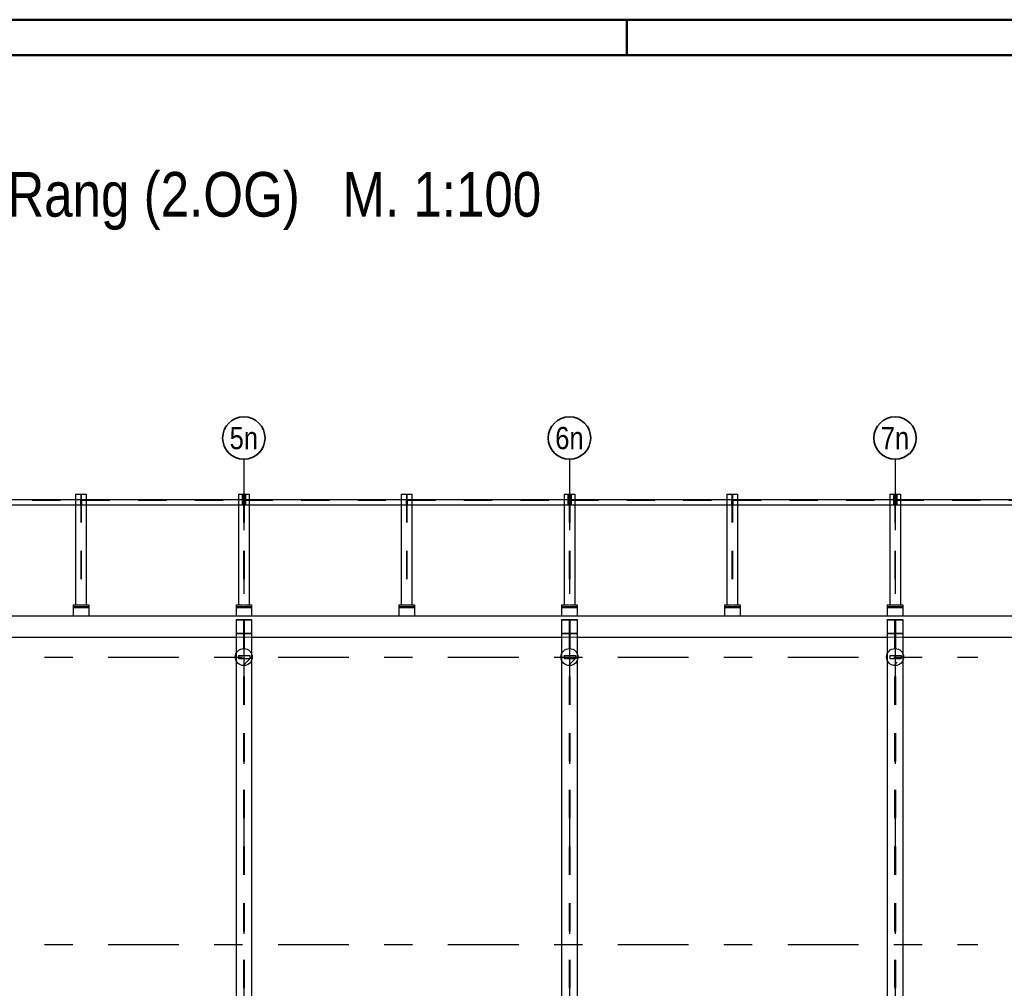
# Model space of a CAD drawing. Header units: millimetres. Extents: x -4.8 to 43.1, y -12 to 21.7.
# Tile 14 of 42: x 3.1 to 6.6, y 17.6 to 21. Entities that reach past the tile are written whole.
import ezdxf
from ezdxf.enums import TextEntityAlignment as Align

# ---------------------------------------------------------------- set-up
doc = ezdxf.new("R2010")
doc.units = ezdxf.units.MM
doc.linetypes.add('DASHDOTX2', pattern=[2, 1, -0.5, 0, -0.5])
doc.linetypes.add('HIDDEN', pattern=[0.375, 0.25, -0.125])
doc.layers.add('Achsen', color=7, linetype='Continuous', lineweight=20)
doc.styles.add('Arial Narrow', font='ARIALN.TTF')
pattern_1 = [(45, (0, 0), (-0.08838835, 0.08838835), [0.0625, -0.025]), (45, (-0.0442, 0.0442), (-0.08838835, 0.08838835), [])]

msp = doc.modelspace()

# ---------------------------------------------------------------- hatches: boundary and pattern name
at = {"lineweight": 13}
h = msp.add_hatch(dxfattribs=at)
h.set_pattern_fill('bB', color=6, scale=0.01, angle=45, style=0, pattern_type=2)
h.set_pattern_definition(pattern_1)
h.paths.add_polyline_path([(3.927417, 18.774793), (3.927407, 18.775565), (3.927377, 18.776337), (3.927328, 18.777108), (3.927258, 18.777877), (3.927169, 18.778645), (3.92706, 18.779409), (3.926931, 18.780171), (3.926783, 18.780929), (3.926615, 18.781683), (3.926428, 18.782433), (3.926222, 18.783177), (3.925996, 18.783916), (3.925752, 18.784649), (3.925489, 18.785375), (3.925207, 18.786095), (3.924907, 18.786806), (3.924588, 18.78751), (3.924252, 18.788205), (3.923897, 18.788892), (3.923526, 18.789569), (3.923137, 18.790236), (3.92273, 18.790894), (3.922307, 18.79154), (3.921868, 18.792175), (3.921412, 18.792799), (3.920941, 18.793411), (3.920454, 18.79401), (3.919951, 18.794597), (3.919434, 18.795171), (3.918902, 18.795731), (3.918355, 18.796277), (3.917795, 18.796809), (3.917222, 18.797327), (3.916635, 18.797829), (3.916035, 18.798316), (3.915424, 18.798788), (3.9148, 18.799244), (3.914164, 18.799683), (3.913518, 18.800106), (3.912861, 18.800512), (3.912194, 18.800901), (3.911516, 18.801273), (3.91083, 18.801627), (3.910135, 18.801964), (3.909431, 18.802282), (3.908719, 18.802582), (3.908, 18.802864), (3.907273, 18.803127), (3.906541, 18.803372), (3.905802, 18.803597), (3.905057, 18.803804), (3.904308, 18.803991), (3.903554, 18.804158), (3.902796, 18.804307), (3.902034, 18.804435), (3.901269, 18.804544), (3.900502, 18.804634), (3.899732, 18.804703), (3.898961, 18.804753), (3.89819, 18.804783), (3.897417, 18.804793), (3.896645, 18.804783), (3.895873, 18.804753), (3.895102, 18.804703), (3.894332, 18.804634), (3.893565, 18.804544), (3.8928, 18.804435), (3.892039, 18.804307), (3.891281, 18.804158), (3.890526, 18.803991), (3.889777, 18.803804), (3.889033, 18.803597), (3.888294, 18.803372), (3.887561, 18.803127), (3.886835, 18.802864), (3.886115, 18.802582), (3.885403, 18.802282), (3.8847, 18.801964), (3.884004, 18.801627), (3.883318, 18.801273), (3.882641, 18.800901), (3.881973, 18.800512), (3.881316, 18.800106), (3.88067, 18.799683), (3.880034, 18.799244), (3.879411, 18.798788), (3.878799, 18.798316), (3.878199, 18.797829), (3.877613, 18.797327), (3.877039, 18.796809), (3.876479, 18.796277), (3.875933, 18.795731), (3.875401, 18.795171), (3.874883, 18.794597), (3.874381, 18.79401), (3.873894, 18.793411), (3.873422, 18.792799), (3.872966, 18.792175), (3.872527, 18.79154), (3.872104, 18.790894), (3.871698, 18.790236), (3.871309, 18.789569), (3.870937, 18.788892), (3.870582, 18.788205), (3.870246, 18.78751), (3.869928, 18.786806), (3.869627, 18.786095), (3.869346, 18.785375), (3.869082, 18.784649), (3.868838, 18.783916), (3.868613, 18.783177), (3.868406, 18.782433), (3.868219, 18.781683), (3.868051, 18.780929), (3.867903, 18.780171), (3.867774, 18.779409), (3.867665, 18.778645), (3.867576, 18.777877), (3.867507, 18.777108), (3.867457, 18.776337), (3.867427, 18.775565), (3.867417, 18.774793), (3.867427, 18.77402), (3.867457, 18.773248), (3.867507, 18.772477), (3.867576, 18.771708), (3.867665, 18.770941), (3.867774, 18.770176), (3.867903, 18.769414), (3.868051, 18.768656), (3.868219, 18.767902), (3.868406, 18.767153), (3.868613, 18.766408), (3.868838, 18.765669), (3.869082, 18.764936), (3.869346, 18.76421), (3.869627, 18.763491), (3.869928, 18.762779), (3.870246, 18.762075), (3.870582, 18.76138), (3.870937, 18.760693), (3.871309, 18.760016), (3.871698, 18.759349), (3.872104, 18.758692), (3.872527, 18.758045), (3.872966, 18.75741), (3.873422, 18.756786), (3.873894, 18.756174), (3.874381, 18.755575), (3.874883, 18.754988), (3.875401, 18.754414), (3.875933, 18.753854), (3.876479, 18.753308), (3.877039, 18.752776), (3.877613, 18.752259), (3.878199, 18.751756), (3.878799, 18.751269), (3.879411, 18.750798), (3.880034, 18.750342), (3.88067, 18.749902), (3.881316, 18.749479), (3.881973, 18.749073), (3.882641, 18.748684), (3.883318, 18.748312), (3.884004, 18.747958), (3.8847, 18.747622), (3.885403, 18.747303), (3.886115, 18.747003), (3.886835, 18.746721), (3.887561, 18.746458), (3.888294, 18.746214), (3.889033, 18.745988), (3.889777, 18.745782), (3.890526, 18.745595), (3.891281, 18.745427), (3.892039, 18.745279), (3.8928, 18.74515), (3.893565, 18.745041), (3.894332, 18.744952), (3.895102, 18.744882), (3.895873, 18.744832), (3.896645, 18.744803), (3.897417, 18.744793), (3.89819, 18.744803), (3.898961, 18.744832), (3.899732, 18.744882), (3.900502, 18.744952), (3.901269, 18.745041), (3.902034, 18.74515), (3.902796, 18.745279), (3.903554, 18.745427), (3.904308, 18.745595), (3.905057, 18.745782), (3.905802, 18.745988), (3.906541, 18.746214), (3.907273, 18.746458), (3.908, 18.746721), (3.908719, 18.747003), (3.909431, 18.747303), (3.910135, 18.747622), (3.91083, 18.747958), (3.911516, 18.748312), (3.912194, 18.748684), (3.912861, 18.749073), (3.913518, 18.749479), (3.914164, 18.749902), (3.9148, 18.750342), (3.915424, 18.750798), (3.916035, 18.751269), (3.916635, 18.751756), (3.917222, 18.752259), (3.917795, 18.752776), (3.918355, 18.753308), (3.918902, 18.753854), (3.919434, 18.754414), (3.919951, 18.754988), (3.920454, 18.755575), (3.920941, 18.756174), (3.921412, 18.756786), (3.921868, 18.75741), (3.922307, 18.758045), (3.92273, 18.758692), (3.923137, 18.759349), (3.923526, 18.760016), (3.923897, 18.760693), (3.924252, 18.76138), (3.924588, 18.762075), (3.924907, 18.762779), (3.925207, 18.763491), (3.925489, 18.76421), (3.925752, 18.764936), (3.925996, 18.765669), (3.926222, 18.766408), (3.926428, 18.767153), (3.926615, 18.767902), (3.926783, 18.768656), (3.926931, 18.769414), (3.92706, 18.770176), (3.927169, 18.770941), (3.927258, 18.771708), (3.927328, 18.772477), (3.927377, 18.773248), (3.927407, 18.77402)])
h = msp.add_hatch(dxfattribs=at)
h.set_pattern_fill('bB', color=6, scale=0.01, angle=45, style=0, pattern_type=2)
h.set_pattern_definition(pattern_1)
h.paths.add_polyline_path([(5.077419, 18.774793), (5.077409, 18.775565), (5.077379, 18.776337), (5.077329, 18.777108), (5.07726, 18.777877), (5.07717, 18.778645), (5.077061, 18.779409), (5.076933, 18.780171), (5.076784, 18.780929), (5.076617, 18.781683), (5.07643, 18.782433), (5.076223, 18.783177), (5.075998, 18.783916), (5.075753, 18.784649), (5.07549, 18.785375), (5.075208, 18.786095), (5.074908, 18.786806), (5.07459, 18.78751), (5.074253, 18.788205), (5.073899, 18.788892), (5.073527, 18.789569), (5.073138, 18.790236), (5.072732, 18.790894), (5.072309, 18.79154), (5.07187, 18.792175), (5.071414, 18.792799), (5.070942, 18.793411), (5.070455, 18.79401), (5.069953, 18.794597), (5.069435, 18.795171), (5.068903, 18.795731), (5.068357, 18.796277), (5.067797, 18.796809), (5.067223, 18.797327), (5.066637, 18.797829), (5.066037, 18.798316), (5.065425, 18.798788), (5.064801, 18.799244), (5.064166, 18.799683), (5.06352, 18.800106), (5.062863, 18.800512), (5.062195, 18.800901), (5.061518, 18.801273), (5.060832, 18.801627), (5.060136, 18.801964), (5.059432, 18.802282), (5.058721, 18.802582), (5.058001, 18.802864), (5.057275, 18.803127), (5.056542, 18.803372), (5.055803, 18.803597), (5.055059, 18.803804), (5.054309, 18.803991), (5.053555, 18.804158), (5.052797, 18.804307), (5.052035, 18.804435), (5.051271, 18.804544), (5.050503, 18.804634), (5.049734, 18.804703), (5.048963, 18.804753), (5.048191, 18.804783), (5.047419, 18.804793), (5.046646, 18.804783), (5.045874, 18.804753), (5.045104, 18.804703), (5.044334, 18.804634), (5.043567, 18.804544), (5.042802, 18.804435), (5.04204, 18.804307), (5.041282, 18.804158), (5.040528, 18.803991), (5.039779, 18.803804), (5.039034, 18.803597), (5.038295, 18.803372), (5.037563, 18.803127), (5.036836, 18.802864), (5.036117, 18.802582), (5.035405, 18.802282), (5.034701, 18.801964), (5.034006, 18.801627), (5.033319, 18.801273), (5.032642, 18.800901), (5.031975, 18.800512), (5.031318, 18.800106), (5.030671, 18.799683), (5.030036, 18.799244), (5.029412, 18.798788), (5.0288, 18.798316), (5.028201, 18.797829), (5.027614, 18.797327), (5.027041, 18.796809), (5.02648, 18.796277), (5.025934, 18.795731), (5.025402, 18.795171), (5.024885, 18.794597), (5.024382, 18.79401), (5.023895, 18.793411), (5.023424, 18.792799), (5.022968, 18.792175), (5.022528, 18.79154), (5.022106, 18.790894), (5.021699, 18.790236), (5.02131, 18.789569), (5.020938, 18.788892), (5.020584, 18.788205), (5.020248, 18.78751), (5.019929, 18.786806), (5.019629, 18.786095), (5.019347, 18.785375), (5.019084, 18.784649), (5.01884, 18.783916), (5.018614, 18.783177), (5.018408, 18.782433), (5.018221, 18.781683), (5.018053, 18.780929), (5.017905, 18.780171), (5.017776, 18.779409), (5.017667, 18.778645), (5.017578, 18.777877), (5.017508, 18.777108), (5.017459, 18.776337), (5.017429, 18.775565), (5.017419, 18.774793), (5.017429, 18.77402), (5.017459, 18.773248), (5.017508, 18.772477), (5.017578, 18.771708), (5.017667, 18.770941), (5.017776, 18.770176), (5.017905, 18.769414), (5.018053, 18.768656), (5.018221, 18.767902), (5.018408, 18.767153), (5.018614, 18.766408), (5.01884, 18.765669), (5.019084, 18.764936), (5.019347, 18.76421), (5.019629, 18.763491), (5.019929, 18.762779), (5.020248, 18.762075), (5.020584, 18.76138), (5.020938, 18.760693), (5.02131, 18.760016), (5.021699, 18.759349), (5.022106, 18.758692), (5.022528, 18.758045), (5.022968, 18.75741), (5.023424, 18.756786), (5.023895, 18.756174), (5.024382, 18.755575), (5.024885, 18.754988), (5.025402, 18.754414), (5.025934, 18.753854), (5.02648, 18.753308), (5.027041, 18.752776), (5.027614, 18.752259), (5.028201, 18.751756), (5.0288, 18.751269), (5.029412, 18.750798), (5.030036, 18.750342), (5.030671, 18.749902), (5.031318, 18.749479), (5.031975, 18.749073), (5.032642, 18.748684), (5.033319, 18.748312), (5.034006, 18.747958), (5.034701, 18.747622), (5.035405, 18.747303), (5.036117, 18.747003), (5.036836, 18.746721), (5.037563, 18.746458), (5.038295, 18.746214), (5.039034, 18.745988), (5.039779, 18.745782), (5.040528, 18.745595), (5.041282, 18.745427), (5.04204, 18.745279), (5.042802, 18.74515), (5.043567, 18.745041), (5.044334, 18.744952), (5.045104, 18.744882), (5.045874, 18.744832), (5.046646, 18.744803), (5.047419, 18.744793), (5.048191, 18.744803), (5.048963, 18.744832), (5.049734, 18.744882), (5.050503, 18.744952), (5.051271, 18.745041), (5.052035, 18.74515), (5.052797, 18.745279), (5.053555, 18.745427), (5.054309, 18.745595), (5.055059, 18.745782), (5.055803, 18.745988), (5.056542, 18.746214), (5.057275, 18.746458), (5.058001, 18.746721), (5.058721, 18.747003), (5.059432, 18.747303), (5.060136, 18.747622), (5.060832, 18.747958), (5.061518, 18.748312), (5.062195, 18.748684), (5.062863, 18.749073), (5.06352, 18.749479), (5.064166, 18.749902), (5.064801, 18.750342), (5.065425, 18.750798), (5.066037, 18.751269), (5.066637, 18.751756), (5.067223, 18.752259), (5.067797, 18.752776), (5.068357, 18.753308), (5.068903, 18.753854), (5.069435, 18.754414), (5.069953, 18.754988), (5.070455, 18.755575), (5.070942, 18.756174), (5.071414, 18.756786), (5.07187, 18.75741), (5.072309, 18.758045), (5.072732, 18.758692), (5.073138, 18.759349), (5.073527, 18.760016), (5.073899, 18.760693), (5.074253, 18.76138), (5.07459, 18.762075), (5.074908, 18.762779), (5.075208, 18.763491), (5.07549, 18.76421), (5.075753, 18.764936), (5.075998, 18.765669), (5.076223, 18.766408), (5.07643, 18.767153), (5.076617, 18.767902), (5.076784, 18.768656), (5.076933, 18.769414), (5.077061, 18.770176), (5.07717, 18.770941), (5.07726, 18.771708), (5.077329, 18.772477), (5.077379, 18.773248), (5.077409, 18.77402)])
h = msp.add_hatch(dxfattribs=at)
h.set_pattern_fill('bB', color=6, scale=0.01, angle=45, style=0, pattern_type=2)
h.set_pattern_definition(pattern_1)
h.paths.add_polyline_path([(6.227421, 18.774793), (6.227411, 18.775565), (6.227381, 18.776337), (6.227331, 18.777108), (6.227262, 18.777877), (6.227172, 18.778645), (6.227063, 18.779409), (6.226935, 18.780171), (6.226786, 18.780929), (6.226619, 18.781683), (6.226432, 18.782433), (6.226225, 18.783177), (6.226, 18.783916), (6.225755, 18.784649), (6.225492, 18.785375), (6.22521, 18.786095), (6.22491, 18.786806), (6.224592, 18.78751), (6.224255, 18.788205), (6.223901, 18.788892), (6.223529, 18.789569), (6.22314, 18.790236), (6.222734, 18.790894), (6.222311, 18.79154), (6.221872, 18.792175), (6.221416, 18.792799), (6.220944, 18.793411), (6.220457, 18.79401), (6.219955, 18.794597), (6.219437, 18.795171), (6.218905, 18.795731), (6.218359, 18.796277), (6.217799, 18.796809), (6.217225, 18.797327), (6.216639, 18.797829), (6.216039, 18.798316), (6.215427, 18.798788), (6.214803, 18.799244), (6.214168, 18.799683), (6.213522, 18.800106), (6.212864, 18.800512), (6.212197, 18.800901), (6.21152, 18.801273), (6.210834, 18.801627), (6.210138, 18.801964), (6.209434, 18.802282), (6.208723, 18.802582), (6.208003, 18.802864), (6.207277, 18.803127), (6.206544, 18.803372), (6.205805, 18.803597), (6.205061, 18.803804), (6.204311, 18.803991), (6.203557, 18.804158), (6.202799, 18.804307), (6.202037, 18.804435), (6.201273, 18.804544), (6.200505, 18.804634), (6.199736, 18.804703), (6.198965, 18.804753), (6.198193, 18.804783), (6.197421, 18.804793), (6.196648, 18.804783), (6.195876, 18.804753), (6.195105, 18.804703), (6.194336, 18.804634), (6.193569, 18.804544), (6.192804, 18.804435), (6.192042, 18.804307), (6.191284, 18.804158), (6.19053, 18.803991), (6.189781, 18.803804), (6.189036, 18.803597), (6.188297, 18.803372), (6.187564, 18.803127), (6.186838, 18.802864), (6.186119, 18.802582), (6.185407, 18.802282), (6.184703, 18.801964), (6.184008, 18.801627), (6.183321, 18.801273), (6.182644, 18.800901), (6.181977, 18.800512), (6.18132, 18.800106), (6.180673, 18.799683), (6.180038, 18.799244), (6.179414, 18.798788), (6.178802, 18.798316), (6.178203, 18.797829), (6.177616, 18.797327), (6.177043, 18.796809), (6.176482, 18.796277), (6.175936, 18.795731), (6.175404, 18.795171), (6.174887, 18.794597), (6.174384, 18.79401), (6.173897, 18.793411), (6.173426, 18.792799), (6.17297, 18.792175), (6.17253, 18.79154), (6.172107, 18.790894), (6.171701, 18.790236), (6.171312, 18.789569), (6.17094, 18.788892), (6.170586, 18.788205), (6.17025, 18.78751), (6.169931, 18.786806), (6.169631, 18.786095), (6.169349, 18.785375), (6.169086, 18.784649), (6.168842, 18.783916), (6.168616, 18.783177), (6.16841, 18.782433), (6.168223, 18.781683), (6.168055, 18.780929), (6.167907, 18.780171), (6.167778, 18.779409), (6.167669, 18.778645), (6.16758, 18.777877), (6.16751, 18.777108), (6.16746, 18.776337), (6.167431, 18.775565), (6.167421, 18.774793), (6.167431, 18.77402), (6.16746, 18.773248), (6.16751, 18.772477), (6.16758, 18.771708), (6.167669, 18.770941), (6.167778, 18.770176), (6.167907, 18.769414), (6.168055, 18.768656), (6.168223, 18.767902), (6.16841, 18.767153), (6.168616, 18.766408), (6.168842, 18.765669), (6.169086, 18.764936), (6.169349, 18.76421), (6.169631, 18.763491), (6.169931, 18.762779), (6.17025, 18.762075), (6.170586, 18.76138), (6.17094, 18.760693), (6.171312, 18.760016), (6.171701, 18.759349), (6.172107, 18.758692), (6.17253, 18.758045), (6.17297, 18.75741), (6.173426, 18.756786), (6.173897, 18.756174), (6.174384, 18.755575), (6.174887, 18.754988), (6.175404, 18.754414), (6.175936, 18.753854), (6.176482, 18.753308), (6.177043, 18.752776), (6.177616, 18.752259), (6.178203, 18.751756), (6.178802, 18.751269), (6.179414, 18.750798), (6.180038, 18.750342), (6.180673, 18.749902), (6.18132, 18.749479), (6.181977, 18.749073), (6.182644, 18.748684), (6.183321, 18.748312), (6.184008, 18.747958), (6.184703, 18.747622), (6.185407, 18.747303), (6.186119, 18.747003), (6.186838, 18.746721), (6.187564, 18.746458), (6.188297, 18.746214), (6.189036, 18.745988), (6.189781, 18.745782), (6.19053, 18.745595), (6.191284, 18.745427), (6.192042, 18.745279), (6.192804, 18.74515), (6.193569, 18.745041), (6.194336, 18.744952), (6.195105, 18.744882), (6.195876, 18.744832), (6.196648, 18.744803), (6.197421, 18.744793), (6.198193, 18.744803), (6.198965, 18.744832), (6.199736, 18.744882), (6.200505, 18.744952), (6.201273, 18.745041), (6.202037, 18.74515), (6.202799, 18.745279), (6.203557, 18.745427), (6.204311, 18.745595), (6.205061, 18.745782), (6.205805, 18.745988), (6.206544, 18.746214), (6.207277, 18.746458), (6.208003, 18.746721), (6.208723, 18.747003), (6.209434, 18.747303), (6.210138, 18.747622), (6.210834, 18.747958), (6.21152, 18.748312), (6.212197, 18.748684), (6.212864, 18.749073), (6.213522, 18.749479), (6.214168, 18.749902), (6.214803, 18.750342), (6.215427, 18.750798), (6.216039, 18.751269), (6.216639, 18.751756), (6.217225, 18.752259), (6.217799, 18.752776), (6.218359, 18.753308), (6.218905, 18.753854), (6.219437, 18.754414), (6.219955, 18.754988), (6.220457, 18.755575), (6.220944, 18.756174), (6.221416, 18.756786), (6.221872, 18.75741), (6.222311, 18.758045), (6.222734, 18.758692), (6.22314, 18.759349), (6.223529, 18.760016), (6.223901, 18.760693), (6.224255, 18.76138), (6.224592, 18.762075), (6.22491, 18.762779), (6.22521, 18.763491), (6.225492, 18.76421), (6.225755, 18.764936), (6.226, 18.765669), (6.226225, 18.766408), (6.226432, 18.767153), (6.226619, 18.767902), (6.226786, 18.768656), (6.226935, 18.769414), (6.227063, 18.770176), (6.227172, 18.770941), (6.227262, 18.771708), (6.227331, 18.772477), (6.227381, 18.773248), (6.227411, 18.77402)])

# ---------------------------------------------------------------- linework, layer by layer
at = {"color": 4, "linetype": 'Continuous', "lineweight": 50}
for p, q in [((29.725, 21.025), (0, 21.025)), ((29.6, 20.9), (0.5, 20.9))]:
    msp.add_line(p, q, dxfattribs=at)
at = {"color": 4, "linetype": 'Continuous', "lineweight": 50, "ltscale": 4}
msp.add_line((5.25, 21.025), (5.25, 20.9), dxfattribs=at)
at = {"color": 3, "linetype": 'HIDDEN', "lineweight": 25, "ltscale": 0.25}
for p, q in [((3.321528, 19.349756), (3.321528, 18.958544)), ((3.323303, 19.349756), (3.323303, 18.958544)), ((3.896528, 19.349756), (3.896528, 18.958544)), ((3.898303, 19.349756), (3.898303, 18.958544)), ((4.471528, 19.349756), (4.471528, 18.958544)), ((4.473303, 19.349756), (4.473303, 18.958544)), ((5.04654, 19.349756), (5.04654, 18.958544)), ((5.048315, 19.349756), (5.048315, 18.958544)), ((5.621515, 19.349756), (5.621515, 18.958544)), ((5.62329, 19.349756), (5.62329, 18.958544)), ((6.19654, 19.349756), (6.19654, 18.958544)), ((6.198315, 19.349756), (6.198315, 18.958544)), ((2.749578, 19.328881), (3.320278, 19.328881)), ((3.303665, 19.331006), (3.320278, 19.331006)), ((3.303665, 19.312256), (3.320278, 19.312256)), ((3.320278, 19.331006), (3.320278, 19.312256)), ((3.324578, 19.331006), (3.341165, 19.331006)), ((3.324578, 19.331006), (3.324578, 19.312256)), ((3.324578, 19.328881), (3.895278, 19.328881)), ((3.324578, 19.312256), (3.341165, 19.312256)), ((3.878665, 19.331006), (3.895278, 19.331006)), ((3.878665, 19.312256), (3.891765, 19.312256)), ((3.891765, 19.332631), (3.894265, 19.332631)), ((3.891765, 19.329381), (3.894265, 19.329381)), ((3.894265, 19.312256), (3.895278, 19.312256)), ((3.895278, 19.331006), (3.895278, 19.312256)), ((3.899578, 19.331006), (3.916165, 19.331006)), ((3.899578, 19.331006), (3.899578, 19.312256)), ((3.899578, 19.328881), (4.470278, 19.328881)), ((3.899578, 19.312256), (3.900765, 19.312256)), ((3.900765, 19.332631), (3.903265, 19.332631)), ((3.900765, 19.329381), (3.903265, 19.329381)), ((3.903265, 19.312256), (3.916165, 19.312256)), ((4.453665, 19.331006), (4.470278, 19.331006)), ((4.453665, 19.312256), (4.470278, 19.312256)), ((4.470278, 19.331006), (4.470278, 19.312256)), ((4.47459, 19.331006), (4.491165, 19.331006)), ((4.47459, 19.331006), (4.47459, 19.312256)), ((4.47459, 19.328881), (5.04529, 19.328881)), ((4.47459, 19.312256), (4.491165, 19.312256)), ((5.028677, 19.331006), (5.04529, 19.331006)), ((5.028677, 19.312256), (5.041777, 19.312256)), ((5.041777, 19.332631), (5.044277, 19.332631)), ((5.041777, 19.329381), (5.044277, 19.329381)), ((5.044277, 19.312256), (5.04529, 19.312256)), ((5.04529, 19.331006), (5.04529, 19.312256)), ((5.049565, 19.331006), (5.066177, 19.331006)), ((5.049565, 19.331006), (5.049565, 19.312256)), ((5.049565, 19.328881), (5.620265, 19.328881)), ((5.049565, 19.312256), (5.050777, 19.312256)), ((5.050777, 19.332631), (5.053277, 19.332631)), ((5.050777, 19.329381), (5.053277, 19.329381)), ((5.053277, 19.312256), (5.066177, 19.312256)), ((5.603652, 19.331006), (5.620265, 19.331006)), ((5.603652, 19.312256), (5.620265, 19.312256)), ((5.620265, 19.331006), (5.620265, 19.312256)), ((5.62459, 19.331006), (5.641152, 19.331006)), ((5.62459, 19.331006), (5.62459, 19.312256)), ((5.62459, 19.328881), (6.19529, 19.328881)), ((5.62459, 19.312256), (5.641152, 19.312256)), ((6.178677, 19.331006), (6.19529, 19.331006)), ((6.178677, 19.312256), (6.191777, 19.312256)), ((6.191777, 19.332631), (6.194277, 19.332631)), ((6.191777, 19.329381), (6.194277, 19.329381)), ((6.194277, 19.312256), (6.19529, 19.312256)), ((6.19529, 19.331006), (6.19529, 19.312256)), ((6.199565, 19.331006), (6.216177, 19.331006)), ((6.199565, 19.331006), (6.199565, 19.312256)), ((6.199565, 19.328881), (6.770265, 19.328881)), ((6.199565, 19.312256), (6.200777, 19.312256)), ((6.200777, 19.332631), (6.203277, 19.332631)), ((6.200777, 19.329381), (6.203277, 19.329381)), ((6.203277, 19.312256), (6.216177, 19.312256)), ((3.303665, 18.958544), (3.321528, 18.958544)), ((3.323303, 18.958544), (3.341165, 18.958544)), ((3.878665, 18.958544), (3.896528, 18.958544)), ((3.898303, 18.958544), (3.916165, 18.958544)), ((4.453665, 18.958544), (4.471528, 18.958544)), ((4.473303, 18.958544), (4.491165, 18.958544)), ((5.028677, 18.958544), (5.04654, 18.958544)), ((5.048315, 18.958544), (5.066177, 18.958544)), ((5.603652, 18.958544), (5.621515, 18.958544)), ((5.62329, 18.958544), (5.641152, 18.958544)), ((6.178677, 18.958544), (6.19654, 18.958544)), ((6.198315, 18.958544), (6.216177, 18.958544)), ((3.869915, 18.905709), (3.895915, 18.905709)), ((3.895915, 18.905709), (3.895915, 17.022853)), ((3.898915, 18.905709), (3.924915, 18.905709)), ((3.898915, 18.905709), (3.898915, 17.022853)), ((5.019927, 18.905709), (5.045917, 18.905709)), ((5.045917, 18.905709), (5.045917, 17.022853)), ((5.048917, 18.905709), (5.074917, 18.905709)), ((5.048917, 18.905709), (5.048917, 17.022853)), ((6.169927, 18.905709), (6.195921, 18.905709)), ((6.195921, 18.905709), (6.195921, 17.022853)), ((6.198921, 18.905709), (6.224921, 18.905709)), ((6.198921, 18.905709), (6.198921, 17.022853)), ((3.869915, 18.858877), (3.895915, 18.858877)), ((3.869915, 18.857294), (3.924915, 18.857294)), ((3.898915, 18.858877), (3.924915, 18.858877)), ((5.019917, 18.858877), (5.045917, 18.858877)), ((5.019917, 18.857294), (5.074917, 18.857294)), ((5.048917, 18.858877), (5.074917, 18.858877)), ((6.169921, 18.858877), (6.195921, 18.858877)), ((6.169921, 18.857294), (6.224921, 18.857294)), ((6.198921, 18.858877), (6.224921, 18.858877)), ((3.869915, 18.786675), (3.869915, 18.762911)), ((3.879027, 18.779805), (3.919027, 18.779805)), ((3.879027, 18.779793), (3.879027, 18.769793)), ((3.919027, 18.779793), (3.919027, 18.769793)), ((3.924915, 18.786681), (3.924915, 18.762904)), ((5.019927, 18.786694), (5.019927, 18.762891)), ((5.029028, 18.77981), (5.069028, 18.779811)), ((5.029028, 18.779793), (5.029028, 18.769793)), ((5.069028, 18.779793), (5.069028, 18.769793)), ((5.074927, 18.786662), (5.074927, 18.762923)), ((6.169927, 18.786691), (6.169927, 18.762895)), ((6.17903, 18.779816), (6.21903, 18.779816)), ((6.17903, 18.779793), (6.17903, 18.769793)), ((6.21903, 18.779793), (6.21903, 18.769793)), ((6.224927, 18.786666), (6.224927, 18.76292)), ((3.879027, 18.769793), (3.919027, 18.769793)), ((5.029028, 18.769793), (5.069028, 18.769793)), ((6.17903, 18.769793), (6.21903, 18.769793))]:
    msp.add_line(p, q, dxfattribs=at)
at = {"color": 5, "linetype": 'HIDDEN', "lineweight": 18, "ltscale": 0.25}
for p, q in [((3.869915, 18.844803), (3.924915, 18.844803)), ((5.019927, 18.844803), (5.074927, 18.844803)), ((6.169927, 18.844803), (6.224927, 18.844803))]:
    msp.add_line(p, q, dxfattribs=at)
at = {"color": 3, "linetype": 'Continuous', "lineweight": 25}
for centre in [(3.897417, 18.774793), (5.047419, 18.774793), (6.197421, 18.774793)]:
    msp.add_circle(centre, 0.03, dxfattribs=at)
at = {"layer": 'Achsen', "color": 3, "linetype": 'DASHDOTX2', "lineweight": 25, "ltscale": 0.25}
for p, q in [((3.89752, 19.472914), (3.89752, 17.433724)), ((5.04752, 19.472914), (5.04752, 17.433724)), ((6.19752, 19.472914), (6.19752, 17.433724)), ((1.01827, 18.774768), (6.489945, 18.774768)), ((1.01827, 17.759768), (6.489945, 17.759768))]:
    msp.add_line(p, q, dxfattribs=at)
at = {"layer": 'Achsen', "color": 3, "linetype": 'Continuous', "lineweight": 25}
for p, q in [((3.303665, 19.349756), (3.341165, 19.349756)), ((3.303665, 19.349756), (3.303665, 18.958544)), ((3.341165, 19.349756), (3.341165, 18.958544)), ((3.878665, 19.349756), (3.891765, 19.349756)), ((3.878665, 19.349756), (3.878665, 18.958544)), ((3.891765, 19.349756), (3.894265, 19.349756)), ((3.891765, 19.349756), (3.891765, 19.312256)), ((3.894265, 19.349756), (3.900765, 19.349756)), ((3.894265, 19.349756), (3.894265, 19.312256)), ((3.900765, 19.349756), (3.903265, 19.349756)), ((3.900765, 19.349756), (3.900765, 19.312256)), ((3.903265, 19.349756), (3.916165, 19.349756)), ((3.903265, 19.349756), (3.903265, 19.312256)), ((3.916165, 19.349756), (3.916165, 18.958544)), ((4.453665, 19.349756), (4.491165, 19.349756)), ((4.453665, 19.349756), (4.453665, 18.958544)), ((4.491165, 19.349756), (4.491165, 18.958544)), ((5.028677, 19.349756), (5.041777, 19.349756)), ((5.028677, 19.349756), (5.028677, 18.958544)), ((5.041777, 19.349756), (5.044277, 19.349756)), ((5.041777, 19.349756), (5.041777, 19.312256)), ((5.044277, 19.349756), (5.050777, 19.349756)), ((5.044277, 19.349756), (5.044277, 19.312256)), ((5.050777, 19.349756), (5.053277, 19.349756)), ((5.050777, 19.349756), (5.050777, 19.312256)), ((5.053277, 19.349756), (5.066177, 19.349756)), ((5.053277, 19.349756), (5.053277, 19.312256)), ((5.066177, 19.349756), (5.066177, 18.958544)), ((5.603652, 19.349756), (5.641152, 19.349756)), ((5.603652, 19.349756), (5.603652, 18.958544)), ((5.641152, 19.349756), (5.641152, 18.958544)), ((6.178677, 19.349756), (6.191777, 19.349756)), ((6.178677, 19.349756), (6.178677, 18.958544)), ((6.191777, 19.349756), (6.194277, 19.349756)), ((6.191777, 19.349756), (6.191777, 19.312256)), ((6.194277, 19.349756), (6.200777, 19.349756)), ((6.194277, 19.349756), (6.194277, 19.312256)), ((6.200777, 19.349756), (6.203277, 19.349756)), ((6.200777, 19.349756), (6.200777, 19.312256)), ((6.203277, 19.349756), (6.216177, 19.349756)), ((6.203277, 19.349756), (6.203277, 19.312256)), ((6.216177, 19.349756), (6.216177, 18.958544)), ((2.766165, 19.331006), (3.303665, 19.331006)), ((2.766165, 19.312256), (3.303665, 19.312256)), ((3.341165, 19.331006), (3.878665, 19.331006)), ((3.341165, 19.312256), (3.878665, 19.312256)), ((3.891765, 19.312256), (3.894265, 19.312256)), ((3.900765, 19.312256), (3.903265, 19.312256)), ((3.916165, 19.331006), (4.453665, 19.331006)), ((3.916165, 19.312256), (4.453665, 19.312256)), ((4.491165, 19.331006), (5.028677, 19.331006)), ((4.491165, 19.312256), (5.028677, 19.312256)), ((5.041777, 19.312256), (5.044277, 19.312256)), ((5.050777, 19.312256), (5.053277, 19.312256)), ((5.066177, 19.331006), (5.603652, 19.331006)), ((5.066177, 19.312256), (5.603652, 19.312256)), ((5.641152, 19.331006), (6.178677, 19.331006)), ((5.641152, 19.312256), (6.178677, 19.312256)), ((6.191777, 19.312256), (6.194277, 19.312256)), ((6.200777, 19.312256), (6.203277, 19.312256)), ((6.216177, 19.331006), (6.753652, 19.331006)), ((6.216177, 19.312256), (6.753652, 19.312256)), ((3.294915, 18.958544), (3.303665, 18.958544)), ((3.294915, 18.958544), (3.294915, 18.953544)), ((3.294915, 18.953544), (3.349915, 18.953544)), ((3.294915, 18.953544), (3.294915, 18.949794)), ((3.341165, 18.958544), (3.349915, 18.958544)), ((3.349915, 18.958544), (3.349915, 18.953544)), ((3.349915, 18.953544), (3.349915, 18.949794)), ((3.869915, 18.958544), (3.878665, 18.958544)), ((3.869915, 18.958544), (3.869915, 18.953544)), ((3.869915, 18.953544), (3.924915, 18.953544)), ((3.869915, 18.953544), (3.869915, 18.949794)), ((3.916165, 18.958544), (3.924915, 18.958544)), ((3.924915, 18.958544), (3.924915, 18.953544)), ((3.924915, 18.953544), (3.924915, 18.949794)), ((4.444915, 18.958544), (4.453665, 18.958544)), ((4.444915, 18.958544), (4.444915, 18.953544)), ((4.444915, 18.953544), (4.499915, 18.953544)), ((4.444915, 18.953544), (4.444915, 18.949794)), ((4.491165, 18.958544), (4.499915, 18.958544)), ((4.499915, 18.958544), (4.499915, 18.953544)), ((4.499915, 18.953544), (4.499915, 18.949794)), ((5.019927, 18.958544), (5.028677, 18.958544)), ((5.019927, 18.958544), (5.019927, 18.953544)), ((5.019927, 18.953544), (5.074927, 18.953544)), ((5.019927, 18.953544), (5.019927, 18.949794)), ((5.066177, 18.958544), (5.074927, 18.958544)), ((5.074927, 18.958544), (5.074927, 18.953544)), ((5.074927, 18.953544), (5.074927, 18.949794)), ((5.594902, 18.958544), (5.603652, 18.958544)), ((5.594902, 18.958544), (5.594902, 18.953544)), ((5.594902, 18.953544), (5.649902, 18.953544)), ((5.594902, 18.953544), (5.594902, 18.949794)), ((5.641152, 18.958544), (5.649902, 18.958544)), ((5.649902, 18.958544), (5.649902, 18.953544)), ((5.649902, 18.953544), (5.649902, 18.949794)), ((6.169927, 18.958544), (6.178677, 18.958544)), ((6.169927, 18.958544), (6.169927, 18.953544)), ((6.169927, 18.953544), (6.224927, 18.953544)), ((6.169927, 18.953544), (6.169927, 18.949794)), ((6.216177, 18.958544), (6.224927, 18.958544)), ((6.224927, 18.958544), (6.224927, 18.953544)), ((6.224927, 18.953544), (6.224927, 18.949794)), ((1.554814, 18.919794), (10.077872, 18.919794)), ((3.294907, 18.949794), (3.349903, 18.949794)), ((3.294915, 18.949794), (3.294915, 18.919793)), ((3.349915, 18.949794), (3.349915, 18.919793)), ((3.869907, 18.949794), (3.924903, 18.949794)), ((3.869915, 18.949794), (3.869915, 18.919793)), ((3.924915, 18.949794), (3.924915, 18.919793)), ((4.444907, 18.949794), (4.499903, 18.949794)), ((4.444915, 18.949794), (4.444915, 18.919793)), ((4.499915, 18.949794), (4.499915, 18.919793)), ((5.019919, 18.949794), (5.074915, 18.949794)), ((5.019927, 18.949794), (5.019927, 18.919793)), ((5.074927, 18.949794), (5.074927, 18.919793)), ((5.594894, 18.949794), (5.64989, 18.949794)), ((5.594902, 18.949794), (5.594902, 18.919793)), ((5.649902, 18.949794), (5.649902, 18.919793)), ((6.169919, 18.949794), (6.224915, 18.949794)), ((6.169927, 18.949794), (6.169927, 18.919793)), ((6.224927, 18.949794), (6.224927, 18.919793)), ((3.869915, 18.907293), (3.924915, 18.907293)), ((3.869915, 18.907293), (3.869915, 18.786675)), ((3.924915, 18.907293), (3.924915, 18.786681)), ((5.019917, 18.907293), (5.074917, 18.907293)), ((5.019927, 18.907293), (5.019927, 18.786694)), ((5.074927, 18.907293), (5.074927, 18.786662)), ((6.169921, 18.907293), (6.224921, 18.907293)), ((6.169927, 18.907293), (6.169927, 18.786691)), ((6.224927, 18.907293), (6.224927, 18.786666)), ((2.774923, 18.844803), (3.869915, 18.844803)), ((3.924915, 18.844803), (5.019927, 18.844803)), ((5.074927, 18.844803), (6.169927, 18.844803)), ((6.224927, 18.844803), (7.319927, 18.844803)), ((3.869915, 18.762911), (3.869915, 17.022853)), ((3.924915, 18.762904), (3.924915, 17.022853)), ((5.019927, 18.762891), (5.019927, 17.022853)), ((5.074927, 18.762923), (5.074927, 17.022853)), ((6.169927, 18.762895), (6.169927, 17.022853)), ((6.224927, 18.76292), (6.224927, 17.022853))]:
    msp.add_line(p, q, dxfattribs=at)
at = {"layer": 'Achsen', "color": 2, "linetype": 'Continuous', "lineweight": 35}
for centre in [(3.89752, 19.547914), (5.04752, 19.547914), (6.19752, 19.547914)]:
    msp.add_circle(centre, 0.075, dxfattribs=at)

# ---------------------------------------------------------------- texts
at = {"layer": 'Achsen', "color": 1, "lineweight": 70, "style": 'Arial Narrow'}
msp.add_text('Grundriss Wände 1. Rang (2.OG)   M. 1:100', height=0.1575, dxfattribs=at).set_placement((1.407798, 20.329702))
at = {"layer": 'Achsen', "color": 2, "lineweight": 35, "style": 'Arial Narrow'}
for s, p in [('5n', (3.89752, 19.547914)), ('6n', (5.04752, 19.547914)), ('7n', (6.19712, 19.547914))]:
    msp.add_text(s, height=0.07875, dxfattribs=at).set_placement(p, align=Align.MIDDLE_CENTER)

doc.saveas('drawing.dxf')
